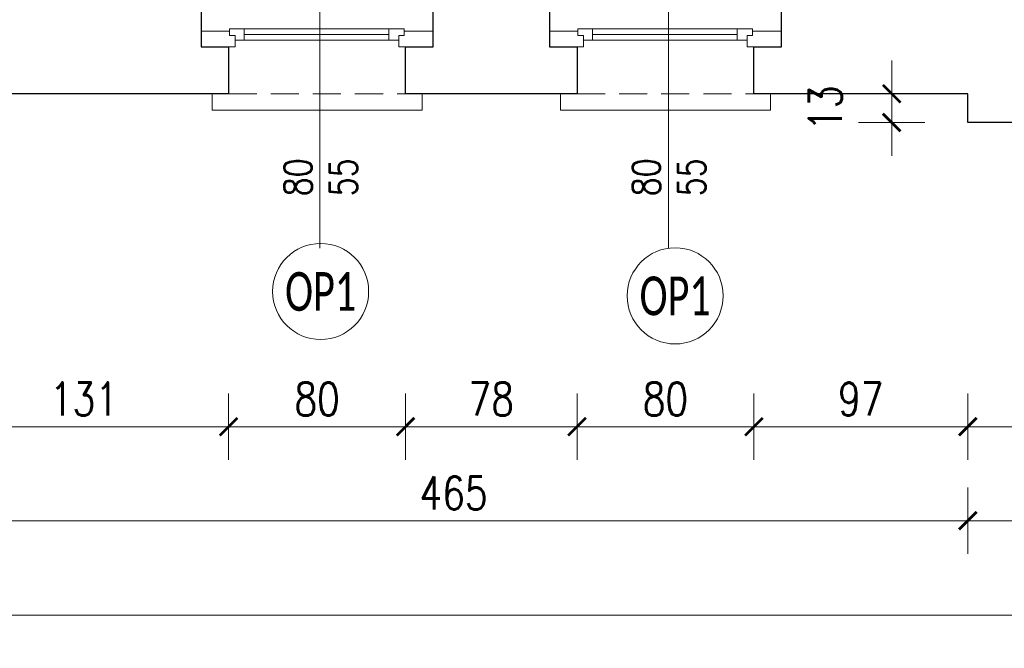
# Model space of a CAD drawing. Header units: millimetres. Extents: x 284606 to 569416, y -192995 to -95103.
# Tile 121 of 178: x 298047 to 298492, y -102468 to -102184. Entities that reach past the tile are written whole.
import ezdxf
from ezdxf.enums import TextEntityAlignment as Align

# ---------------------------------------------------------------- set-up
doc = ezdxf.new("R2010")
doc.units = ezdxf.units.MM
doc.linetypes.add('HIDDEN', pattern=[9.525, 6.35, -3.175])
doc.layers.get('0').update_dxf_attribs({"lineweight": 0})
for name, color, linetype, lineweight in [('!STR_Konstrukcja 0.20', 200, 'Continuous', 20), ('!STR_Konstrukcja 0.30', 64, 'Continuous', 30), ('!STR_Opisy 0.09', 8, 'Continuous', 9), ('!STR_Przerywana 0.09', 8, 'HIDDEN', 9), ('!STR_Stolarka okienna', 72, 'Continuous', 15), ('!STR_Wymiarowanie', 254, 'Continuous', 9), ('EKO Opisy 0.09', 8, 'Continuous', 9)]:
    doc.layers.add(name, color=color, linetype=linetype, lineweight=lineweight)
doc.styles.add('EKO 1-10', font='romans.shx', dxfattribs={"width": 0.8, "height": 15})
doc.styles.add('EKO 1-5', font='romans.shx', dxfattribs={"width": 0.8, "height": 10})
doc.styles.add('EKO CM 1-50', font='calibri.ttf', dxfattribs={"width": 0.8, "height": 12.5})
doc.dimstyles.new('EKO wymiar 1-10', dxfattribs={"dimtxt": 15, "dimasz": 8, "dimexe": 15, "dimexo": 15, "dimgap": 5, "dimtad": 1, "dimdec": 0, "dimtxsty": 'EKO 1-10', "dimblk": 'ARCHTICK', "dimcen": 10, "dimdle": 15, "dimclrd": 256, "dimclre": 256, "dimclrt": 256, "dimazin": 2, "dimtfac": 1, "dimtdec": 0, "dimtmove": 2, "dimatfit": 3, "dimldrblk": 'ARCHTICK', "dimfxl": 15, "dimfxlon": 1, "dimlwd": -1, "dimlwe": -1, "dimarcsym": 0})

# ---------------------------------------------------------------- blocks, each defined once
blk = doc.blocks.new('*U109')
at = {"layer": '!STR_Opisy 0.09', "linetype": 'Continuous'}
blk.add_line((0, 32.11), (0, -89.22), dxfattribs=at)
at = {"layer": '!STR_Opisy 0.09', "linetype": 'Continuous', "style": 'EKO 1-5', "width": 0.8}
blk.add_attdef('SZER', text='', height=12.5, rotation=270, dxfattribs=at).set_placement((0, 0), align=Align.BOTTOM_CENTER)
at = {"layer": '!STR_Opisy 0.09', "ltscale": 0.7, "style": 'EKO 1-5', "width": 0.8}
blk.add_attdef('WYS', text='', height=12.5, rotation=270, dxfattribs=at).set_placement((-10.53, 0), align=Align.MIDDLE_CENTER)
at = {"layer": '!STR_Opisy 0.09', "linetype": 'Continuous', "style": 'EKO 1-5', "width": 0.8}
blk.add_attdef('HP=', (-20.48, -115.31), '', height=12.5, rotation=180, dxfattribs=at)
blk = doc.blocks.new('*U225')
at = {"layer": '!STR_Konstrukcja 0.20', "linetype": 'Continuous', "lineweight": 15}
for points in [[(8.12, 50.87), (0.62, 50.87), (0.62, 58.37), (95.62, 58.37), (95.62, 50.87), (88.12, 50.87)], [(-4.38, -0.13), (-9.38, -0.13), (-9.38, -5.13), (105.62, -5.13), (105.62, -0.13), (100.62, -0.13)]]:
    blk.add_lwpolyline(points, dxfattribs=at)
at = {"layer": '!STR_Konstrukcja 0.30', "ltscale": 2}
for points in [[(-4.38, -0.13), (-4.38, 29.68), (8.12, 29.68), (8.12, 50.87)], [(88.12, 50.87), (88.12, 29.68), (100.62, 29.68), (100.62, -0.13)]]:
    blk.add_lwpolyline(points, dxfattribs=at)
at = {"layer": '!STR_Przerywana 0.09', "ltscale": 2}
for points in [[(8.12, 50.87), (88.12, 50.87)], [(-4.38, -0.13), (100.62, -0.13)]]:
    blk.add_lwpolyline(points, dxfattribs=at)
at = {"layer": '!STR_Stolarka okienna', "ltscale": 0.3}
for points in [[(-4.38, 22.64), (-4.38, 29.68), (11.02, 29.68), (11.02, 24.55), (8.52, 24.55), (8.52, 22.64), (-4.38, 22.64)], [(100.62, 22.64), (100.62, 29.68), (85.05, 29.68), (85.05, 24.55), (87.55, 24.55), (87.55, 22.64), (100.62, 22.64)], [(87.55, 21.56), (87.55, 24.55), (85.05, 24.55), (85.05, 26.7), (11.02, 26.7), (11.02, 24.55), (8.52, 24.55), (8.52, 21.56), (87.55, 21.56)], [(15.12, 26.7), (15.12, 21.56)], [(80.62, 24.13), (15.12, 24.13)], [(80.62, 21.56), (80.62, 26.7)]]:
    blk.add_lwpolyline(points, dxfattribs=at)
blk = doc.blocks.new('_ArchTick')
at = {"color": 0, "linetype": 'ByBlock', "const_width": 0.15}
blk.add_lwpolyline([(-0.5, -0.5), (0.5, 0.5)], dxfattribs=at)
blk = doc.blocks.new('*D788')
at = {"layer": '!STR_Wymiarowanie', "ltscale": 1.5, "transparency": 16777216}
for p, q in [((298441.45, -102202.36), (298441.45, -102245.36)), ((298456.45, -102217.36), (298426.45, -102217.36)), ((298456.45, -102230.36), (298426.45, -102230.36))]:
    blk.add_line(p, q, dxfattribs=at)
at = {"layer": 'Defpoints', "color": 0, "ltscale": 1.5, "transparency": 16777216}
for p in [(298475.9, -102217.36), (298441.45, -102230.36), (298475.9, -102230.36)]:
    blk.add_point(p, dxfattribs=at)
at = {"layer": '!STR_Wymiarowanie', "ltscale": 1.5, "transparency": 16777216, "xscale": 8, "yscale": 8, "zscale": 8}
for p, rotation in [((298441.45, -102217.36), 90), ((298441.45, -102230.36), 270)]:
    blk.add_blockref('_ArchTick', p, dxfattribs=dict(at, rotation=rotation))
at = {"layer": '!STR_Wymiarowanie', "ltscale": 1.5, "transparency": 16777216, "insert": (298411.45, -102223.86), "char_height": 15, "attachment_point": 5, "rotation": 90, "style": 'EKO 1-10'}
blk.add_mtext('13', dxfattribs=at)
blk = doc.blocks.new('*D813')
at = {"layer": '!STR_Wymiarowanie', "ltscale": 1.5, "transparency": 16777216}
for p, q in [((298010.64, -102352.85), (298010.64, -102382.85)), ((298141.54, -102352.85), (298141.54, -102382.85)), ((297995.64, -102367.85), (298156.54, -102367.85))]:
    blk.add_line(p, q, dxfattribs=at)
at = {"layer": 'Defpoints', "color": 0, "ltscale": 1.5, "transparency": 16777216}
for p in [(298141.54, -102206.76), (298010.64, -102211.36), (298141.54, -102367.85)]:
    blk.add_point(p, dxfattribs=at)
at = {"layer": '!STR_Wymiarowanie', "ltscale": 1.5, "transparency": 16777216, "xscale": 8, "yscale": 8, "zscale": 8, "rotation": 180}
blk.add_blockref('_ArchTick', (298010.64, -102367.85), dxfattribs=at)
at = {"layer": '!STR_Wymiarowanie', "ltscale": 1.5, "transparency": 16777216, "xscale": 8, "yscale": 8, "zscale": 8}
blk.add_blockref('_ArchTick', (298141.54, -102367.85), dxfattribs=at)
at = {"layer": '!STR_Wymiarowanie', "ltscale": 1.5, "transparency": 16777216, "insert": (298076.09, -102355.35), "char_height": 15, "attachment_point": 5, "style": 'EKO 1-10'}
blk.add_mtext('131', dxfattribs=at)
blk = doc.blocks.new('*D814')
at = {"layer": '!STR_Wymiarowanie', "ltscale": 1.5, "transparency": 16777216}
for p, q in [((298141.54, -102352.85), (298141.54, -102382.85)), ((298221.54, -102352.85), (298221.54, -102382.85)), ((298126.54, -102367.85), (298236.54, -102367.85))]:
    blk.add_line(p, q, dxfattribs=at)
at = {"layer": 'Defpoints', "color": 0, "ltscale": 1.5, "transparency": 16777216}
for p in [(298141.54, -102206.76), (298221.54, -102206.76), (298221.54, -102367.85)]:
    blk.add_point(p, dxfattribs=at)
at = {"layer": '!STR_Wymiarowanie', "ltscale": 1.5, "transparency": 16777216, "xscale": 8, "yscale": 8, "zscale": 8, "rotation": 180}
blk.add_blockref('_ArchTick', (298141.54, -102367.85), dxfattribs=at)
at = {"layer": '!STR_Wymiarowanie', "ltscale": 1.5, "transparency": 16777216, "xscale": 8, "yscale": 8, "zscale": 8}
blk.add_blockref('_ArchTick', (298221.54, -102367.85), dxfattribs=at)
at = {"layer": '!STR_Wymiarowanie', "ltscale": 1.5, "transparency": 16777216, "insert": (298181.54, -102355.35), "char_height": 15, "attachment_point": 5, "style": 'EKO 1-10'}
blk.add_mtext('80', dxfattribs=at)
blk = doc.blocks.new('*D815')
at = {"layer": '!STR_Wymiarowanie', "ltscale": 1.5, "transparency": 16777216}
for p, q in [((298221.54, -102352.85), (298221.54, -102382.85)), ((298299.12, -102352.85), (298299.12, -102382.85)), ((298206.54, -102367.85), (298314.12, -102367.85))]:
    blk.add_line(p, q, dxfattribs=at)
at = {"layer": 'Defpoints', "color": 0, "ltscale": 1.5, "transparency": 16777216}
for p in [(298221.54, -102206.76), (298299.12, -102206.76), (298299.12, -102367.85)]:
    blk.add_point(p, dxfattribs=at)
at = {"layer": '!STR_Wymiarowanie', "ltscale": 1.5, "transparency": 16777216, "xscale": 8, "yscale": 8, "zscale": 8, "rotation": 180}
blk.add_blockref('_ArchTick', (298221.54, -102367.85), dxfattribs=at)
at = {"layer": '!STR_Wymiarowanie', "ltscale": 1.5, "transparency": 16777216, "xscale": 8, "yscale": 8, "zscale": 8}
blk.add_blockref('_ArchTick', (298299.12, -102367.85), dxfattribs=at)
at = {"layer": '!STR_Wymiarowanie', "ltscale": 1.5, "transparency": 16777216, "insert": (298260.33, -102355.35), "char_height": 15, "attachment_point": 5, "style": 'EKO 1-10'}
blk.add_mtext('78', dxfattribs=at)
blk = doc.blocks.new('*D816')
at = {"layer": '!STR_Wymiarowanie', "ltscale": 1.5, "transparency": 16777216}
for p, q in [((298299.12, -102352.85), (298299.12, -102382.85)), ((298379.12, -102352.85), (298379.12, -102382.85)), ((298284.12, -102367.85), (298394.12, -102367.85))]:
    blk.add_line(p, q, dxfattribs=at)
at = {"layer": 'Defpoints', "color": 0, "ltscale": 1.5, "transparency": 16777216}
for p in [(298299.12, -102206.76), (298379.12, -102206.76), (298379.12, -102367.85)]:
    blk.add_point(p, dxfattribs=at)
at = {"layer": '!STR_Wymiarowanie', "ltscale": 1.5, "transparency": 16777216, "xscale": 8, "yscale": 8, "zscale": 8, "rotation": 180}
blk.add_blockref('_ArchTick', (298299.12, -102367.85), dxfattribs=at)
at = {"layer": '!STR_Wymiarowanie', "ltscale": 1.5, "transparency": 16777216, "xscale": 8, "yscale": 8, "zscale": 8}
blk.add_blockref('_ArchTick', (298379.12, -102367.85), dxfattribs=at)
at = {"layer": '!STR_Wymiarowanie', "ltscale": 1.5, "transparency": 16777216, "insert": (298339.12, -102355.35), "char_height": 15, "attachment_point": 5, "style": 'EKO 1-10'}
blk.add_mtext('80', dxfattribs=at)
blk = doc.blocks.new('*D817')
at = {"layer": '!STR_Wymiarowanie', "ltscale": 1.5, "transparency": 16777216}
for p, q in [((298379.12, -102352.85), (298379.12, -102382.85)), ((298475.9, -102352.85), (298475.9, -102382.85)), ((298364.12, -102367.85), (298490.9, -102367.85))]:
    blk.add_line(p, q, dxfattribs=at)
at = {"layer": 'Defpoints', "color": 0, "ltscale": 1.5, "transparency": 16777216}
for p in [(298379.12, -102206.76), (298475.9, -102230.36), (298475.9, -102367.85)]:
    blk.add_point(p, dxfattribs=at)
at = {"layer": '!STR_Wymiarowanie', "ltscale": 1.5, "transparency": 16777216, "xscale": 8, "yscale": 8, "zscale": 8, "rotation": 180}
blk.add_blockref('_ArchTick', (298379.12, -102367.85), dxfattribs=at)
at = {"layer": '!STR_Wymiarowanie', "ltscale": 1.5, "transparency": 16777216, "xscale": 8, "yscale": 8, "zscale": 8}
blk.add_blockref('_ArchTick', (298475.9, -102367.85), dxfattribs=at)
at = {"layer": '!STR_Wymiarowanie', "ltscale": 1.5, "transparency": 16777216, "insert": (298427.51, -102355.35), "char_height": 15, "attachment_point": 5, "style": 'EKO 1-10'}
blk.add_mtext('97', dxfattribs=at)
blk = doc.blocks.new('*D818')
at = {"layer": '!STR_Wymiarowanie', "ltscale": 1.5, "transparency": 16777216}
for p, q in [((298475.9, -102352.85), (298475.9, -102382.85)), ((298651.66, -102352.85), (298651.66, -102382.85)), ((298460.9, -102367.85), (298666.66, -102367.85))]:
    blk.add_line(p, q, dxfattribs=at)
at = {"layer": 'Defpoints', "color": 0, "ltscale": 1.5, "transparency": 16777216}
for p in [(298651.66, -102219.76), (298475.9, -102230.36), (298651.66, -102367.85)]:
    blk.add_point(p, dxfattribs=at)
at = {"layer": '!STR_Wymiarowanie', "ltscale": 1.5, "transparency": 16777216, "xscale": 8, "yscale": 8, "zscale": 8, "rotation": 180}
blk.add_blockref('_ArchTick', (298475.9, -102367.85), dxfattribs=at)
at = {"layer": '!STR_Wymiarowanie', "ltscale": 1.5, "transparency": 16777216, "xscale": 8, "yscale": 8, "zscale": 8}
blk.add_blockref('_ArchTick', (298651.66, -102367.85), dxfattribs=at)
at = {"layer": '!STR_Wymiarowanie', "ltscale": 1.5, "transparency": 16777216, "insert": (298563.78, -102355.35), "char_height": 15, "attachment_point": 5, "style": 'EKO 1-10'}
blk.add_mtext('176', dxfattribs=at)
blk = doc.blocks.new('*D827')
at = {"layer": '!STR_Wymiarowanie', "ltscale": 1.5, "transparency": 16777216}
for p, q in [((298010.64, -102395.33), (298010.64, -102425.33)), ((298475.9, -102395.33), (298475.9, -102425.33)), ((297995.64, -102410.33), (298490.9, -102410.33))]:
    blk.add_line(p, q, dxfattribs=at)
at = {"layer": 'Defpoints', "color": 0, "ltscale": 1.5, "transparency": 16777216}
for p in [(298010.64, -102217.36), (298475.9, -102230.36), (298475.9, -102410.33)]:
    blk.add_point(p, dxfattribs=at)
at = {"layer": '!STR_Wymiarowanie', "ltscale": 1.5, "transparency": 16777216, "xscale": 8, "yscale": 8, "zscale": 8, "rotation": 180}
blk.add_blockref('_ArchTick', (298010.64, -102410.33), dxfattribs=at)
at = {"layer": '!STR_Wymiarowanie', "ltscale": 1.5, "transparency": 16777216, "xscale": 8, "yscale": 8, "zscale": 8}
blk.add_blockref('_ArchTick', (298475.9, -102410.33), dxfattribs=at)
at = {"layer": '!STR_Wymiarowanie', "ltscale": 1.5, "transparency": 16777216, "insert": (298243.27, -102397.83), "char_height": 15, "attachment_point": 5, "style": 'EKO 1-10'}
blk.add_mtext('465', dxfattribs=at)
blk = doc.blocks.new('*D828')
at = {"layer": '!STR_Wymiarowanie', "ltscale": 1.5, "transparency": 16777216}
for p, q in [((298475.9, -102395.33), (298475.9, -102425.33)), ((299045.03, -102395.33), (299045.03, -102425.33)), ((298460.9, -102410.33), (299060.03, -102410.33))]:
    blk.add_line(p, q, dxfattribs=at)
at = {"layer": 'Defpoints', "color": 0, "ltscale": 1.5, "transparency": 16777216}
for p in [(298475.9, -102230.36), (299045.03, -102230.36), (299045.03, -102410.33)]:
    blk.add_point(p, dxfattribs=at)
at = {"layer": '!STR_Wymiarowanie', "ltscale": 1.5, "transparency": 16777216, "xscale": 8, "yscale": 8, "zscale": 8, "rotation": 180}
blk.add_blockref('_ArchTick', (298475.9, -102410.33), dxfattribs=at)
at = {"layer": '!STR_Wymiarowanie', "ltscale": 1.5, "transparency": 16777216, "xscale": 8, "yscale": 8, "zscale": 8}
blk.add_blockref('_ArchTick', (299045.03, -102410.33), dxfattribs=at)
at = {"layer": '!STR_Wymiarowanie', "ltscale": 1.5, "transparency": 16777216, "insert": (298760.47, -102397.83), "char_height": 15, "attachment_point": 5, "style": 'EKO 1-10'}
blk.add_mtext('569', dxfattribs=at)
blk = doc.blocks.new('*D830')
at = {"layer": '!STR_Wymiarowanie', "ltscale": 1.5, "transparency": 16777216}
for p, q in [((297585.89, -102438), (297585.89, -102468)), ((299490.23, -102438), (299490.23, -102468)), ((299505.23, -102453), (297570.89, -102453))]:
    blk.add_line(p, q, dxfattribs=at)
at = {"layer": 'Defpoints', "color": 0, "ltscale": 1.5, "transparency": 16777216}
for p in [(297585.89, -102211.36), (299490.23, -102211.36), (297585.89, -102453)]:
    blk.add_point(p, dxfattribs=at)
at = {"layer": '!STR_Wymiarowanie', "ltscale": 1.5, "transparency": 16777216, "xscale": 8, "yscale": 8, "zscale": 8, "rotation": 180}
blk.add_blockref('_ArchTick', (297585.89, -102453), dxfattribs=at)
at = {"layer": '!STR_Wymiarowanie', "ltscale": 1.5, "transparency": 16777216, "xscale": 8, "yscale": 8, "zscale": 8}
blk.add_blockref('_ArchTick', (299490.23, -102453), dxfattribs=at)
at = {"layer": '!STR_Wymiarowanie', "ltscale": 1.5, "transparency": 16777216, "insert": (298538.06, -102440.5), "char_height": 15, "attachment_point": 5, "style": 'EKO 1-10'}
blk.add_mtext('1904', dxfattribs=at)
blk = doc.blocks.new('KÓLKO')
at = {"layer": '!STR_Opisy 0.09'}
blk.add_circle((0, -15.51), 15.51, dxfattribs=at)
at = {"layer": '!STR_Opisy 0.09', "style": 'EKO 1-10', "width": 0.8}
blk.add_attdef('NR', text='', height=15, dxfattribs=at).set_placement((0, -15.51), align=Align.MIDDLE_CENTER)

msp = doc.modelspace()

# ---------------------------------------------------------------- linework, layer by layer
at = {"layer": '!STR_Konstrukcja 0.30', "ltscale": 1.5}
for points in [[(298141.54, -102217.36), (298010.64, -102217.36), (298010.64, -102211.36), (297845.06, -102211.36)], [(298299.12, -102217.36), (298221.54, -102217.36)], [(298651.66, -102230.36), (298475.9, -102230.36), (298475.9, -102217.36), (298379.12, -102217.36)]]:
    msp.add_lwpolyline(points, dxfattribs=at)

# ---------------------------------------------------------------- block references
at = {"layer": '!STR_Konstrukcja 0.30', "ltscale": 1.5, "rotation": 180}
for p in [(298182.86, -102255.11), (298340.44, -102255.11)]:
    msp.add_blockref('*U109', p, dxfattribs=at).add_auto_attribs({'SZER': '80', 'WYS': '55', 'HP=': 'hp=158'})
at = {"layer": '!STR_Konstrukcja 0.30', "ltscale": 1.5, "xscale": -1, "rotation": 180}
for p in [(298133.42, -102166.49), (298291, -102166.49)]:
    msp.add_blockref('*U225', p, dxfattribs=at)
at = {"layer": 'EKO Opisy 0.09'}
ref = msp.add_blockref('KÓLKO', (298183.16, -102285.02), dxfattribs=dict(at, xscale=1.4, yscale=1.4, zscale=1.4))
ref.add_attrib('NR', 'OP1', dxfattribs={"height": 17.5, "style": 'EKO CM 1-50', "width": 0.7}).set_placement((298183.16, -102306.73), align=Align.MIDDLE_CENTER)
ref = msp.add_blockref('KÓLKO', (298343.51, -102287.01), dxfattribs=dict(at, xscale=1.4, yscale=1.4, zscale=1.4))
ref.add_attrib('NR', 'OP1', dxfattribs={"height": 17.5, "style": 'EKO CM 1-50', "width": 0.7}).set_placement((298343.51, -102308.72), align=Align.MIDDLE_CENTER)

# ---------------------------------------------------------------- dimensions: what is measured, and where the dimension line sits
at = {"layer": '!STR_Wymiarowanie', "ltscale": 1.5}
dim = msp.add_linear_dim(base=(298441.45, -102230.36), p1=(298475.9, -102217.36), p2=(298475.9, -102230.36), angle=90, dimstyle='EKO wymiar 1-10', dxfattribs=at)
dim.commit()
dim.dimension.update_dxf_attribs({"geometry": '*D788', "text_midpoint": (298411.45, -102223.86)})
for base, p1, p2, picture, middle in [((298141.54, -102367.85), (298010.64, -102211.36), (298141.54, -102206.76), '*D813', (298076.09, -102355.35)), ((298221.54, -102367.85), (298141.54, -102206.76), (298221.54, -102206.76), '*D814', (298181.54, -102355.35)), ((298299.12, -102367.85), (298221.54, -102206.76), (298299.12, -102206.76), '*D815', (298260.33, -102355.35)), ((298379.12, -102367.85), (298299.12, -102206.76), (298379.12, -102206.76), '*D816', (298339.12, -102355.35)), ((298475.9, -102367.85), (298379.12, -102206.76), (298475.9, -102230.36), '*D817', (298427.51, -102355.35)), ((297585.89, -102453), (299490.23, -102211.36), (297585.89, -102211.36), '*D830', (298538.06, -102440.5)), ((298475.9, -102410.33), (298010.64, -102217.36), (298475.9, -102230.36), '*D827', (298243.27, -102397.83)), ((298651.66, -102367.85), (298475.9, -102230.36), (298651.66, -102219.76), '*D818', (298563.78, -102355.35)), ((299045.03, -102410.33), (298475.9, -102230.36), (299045.03, -102230.36), '*D828', (298760.47, -102397.83))]:
    dim = msp.add_linear_dim(base=base, p1=p1, p2=p2, dimstyle='EKO wymiar 1-10', dxfattribs=at)
    dim.commit()
    dim.dimension.update_dxf_attribs({"geometry": picture, "text_midpoint": middle})

doc.saveas('drawing.dxf')
